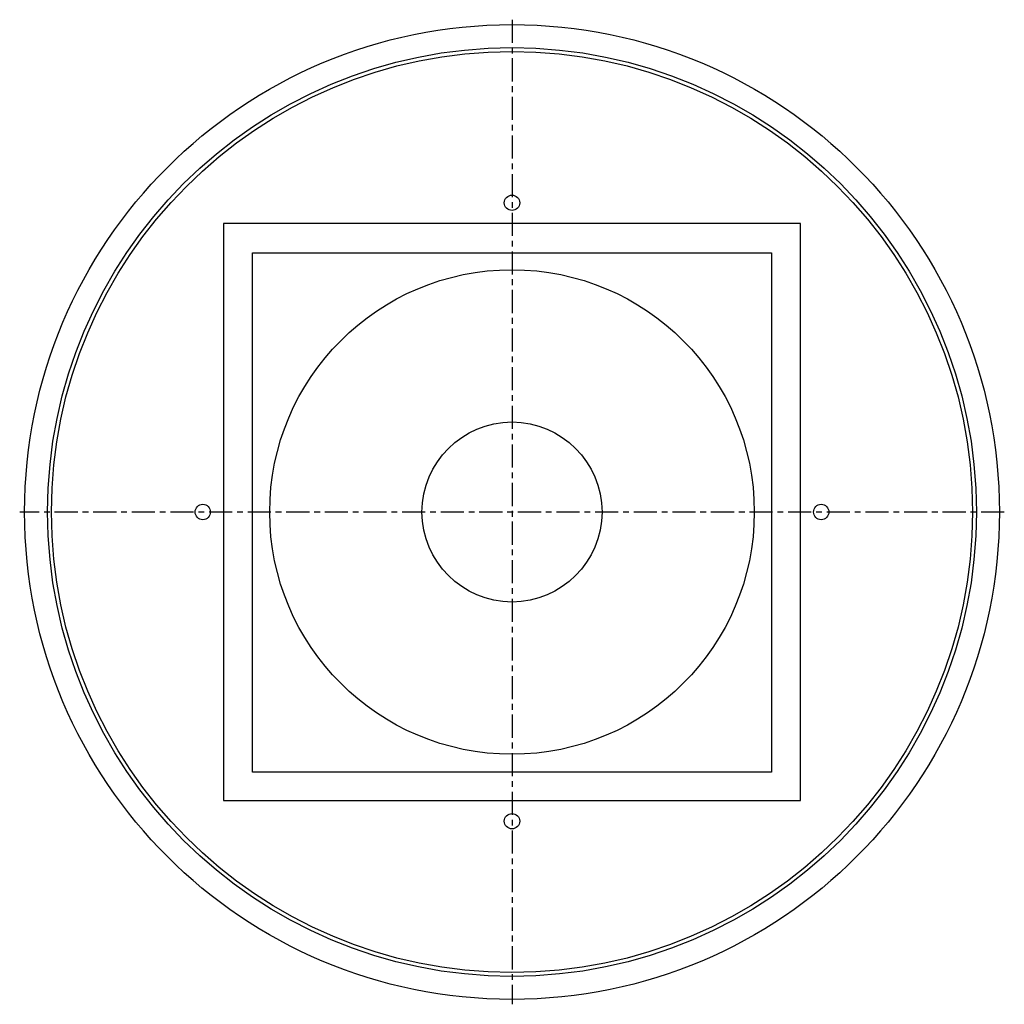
# Model space of a CAD drawing. Extents: x -10.1 to 10.1, y -10.1 to 10.1.
import ezdxf

# ---------------------------------------------------------------- set-up
doc = ezdxf.new("R2010")
doc.units = 0
doc.header["$MEASUREMENT"] = 0
doc.linetypes.add('CHAIN', pattern=[0.7087, 0.4724, -0.0591, 0.1181, -0.0591])
doc.layers.get('0').update_dxf_attribs({"linetype": 'CONTINUOUS'})

msp = doc.modelspace()

# ---------------------------------------------------------------- linework, layer by layer
at = {"linetype": 'CHAIN'}
for p, q in [((0, 10.08), (0, -10.08)), ((10.08, 0), (-10.08, 0))]:
    msp.add_line(p, q, dxfattribs=at)
for p, q in [((5.906, 5.906), (-5.906, 5.906)), ((-5.906, 5.906), (-5.906, -5.906)), ((5.906, -5.906), (5.906, 5.906)), ((-5.315, 5.305), (5.315, 5.305)), ((-5.315, -5.325), (-5.315, 5.305)), ((5.315, 5.305), (5.315, -5.325)), ((5.315, -5.325), (-5.315, -5.325)), ((-5.906, -5.906), (5.906, -5.906))]:
    msp.add_line(p, q)
for centre, radius in [((0, 0), 9.98), ((0, 0), 9.508), ((0, 0), 9.429), ((0, 6.331), 0.157), ((0, 0), 4.961), ((0, 0), 1.843), ((-6.331, 0), 0.157), ((6.331, 0), 0.157), ((0, -6.331), 0.157)]:
    msp.add_circle(centre, radius)

doc.saveas('drawing.dxf')
